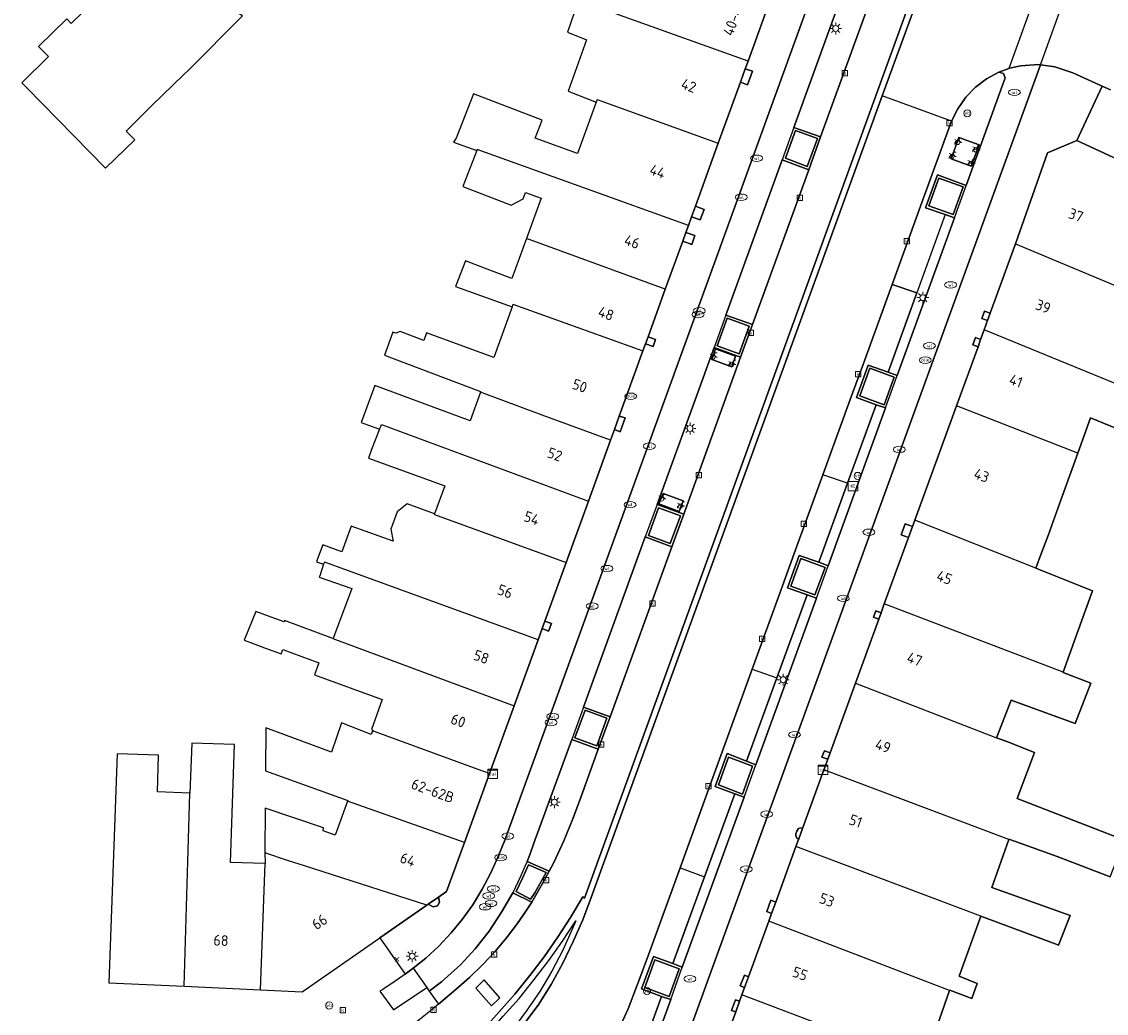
# Model space of a CAD drawing. Header units: metres. Extents: x 197147 to 199131, y 355511 to 356703.
# Tile 3 of 225: x 197154 to 197245, y 355732 to 355816. Entities that reach past the tile are written whole.
import ezdxf
from ezdxf.enums import TextEntityAlignment as Align
from ezdxf.lldxf.tags import DXFTag

# ---------------------------------------------------------------- set-up
doc = ezdxf.new("R2010")
doc.units = ezdxf.units.M
for name, color, linetype in [('B-WE-IE-MEUBILAIR_WEGMEUBILAIR-GV', 252, 'Continuous'), ('B-WE-IE-MEUBILAIR_WEGMEUBILAIR-S', 252, 'Continuous'), ('B-WE-KL-DATA_CAI-S', 252, 'Continuous'), ('B-WE-KL-VRI_KABEL-G', 252, 'KL-VRI'), ('B-WE-OG-BEBOUWING-GV', 252, 'Continuous'), ('B-WE-OG-BEBOUWING_HUISNUMMER-T18', 252, 'Continuous'), ('B-WE-OG-TERREIN_ERF-GV', 252, 'Continuous'), ('B-WE-RI-HWA_KOLK-S', 253, 'Continuous'), ('B-WE-RI-VWA_AFSCHEIDER-S', 253, 'Continuous'), ('B-WE-VH-ONVERHARD-GV', 253, 'Continuous'), ('B-WE-VH-VERHARDING_ASFALT-GV', 253, 'Continuous'), ('B-WE-VH-VERHARDING_BETON-GV', 253, 'Continuous'), ('B-WE-VH-VERHARDING_BETONSTRAATSTEEN-GV', 253, 'Continuous'), ('B-WE-VH-VERHARDING_OPEN-GV', 253, 'Continuous'), ('B-WE-VH-VERHARDING_SIERBESTRATING-GV', 253, 'Continuous'), ('B-WE-VH-VERHARDING_STRAATBAKSTEEN-GV', 253, 'Continuous'), ('B-WE-VH-VERHARDING_TEGEL-GV', 253, 'Continuous')]:
    doc.layers.add(name, color=color, linetype=linetype)
doc.styles.add('NLCS-ISO-M-T18', font='NLCS-ISO.ttf', dxfattribs={"height": 1.8})
doc.styles.add('NLCS-ISO-M200-T25', font='NLCS-ISO.ttf')
doc.styles.get("Standard").update_dxf_attribs({"font": 'isocp.shx'})
tags = doc.linetypes.add('KL-VRI', pattern='A,14,-1,["VRI",Standard,S=1.8,R=0,X=-0.5,Y=-0.9],-5,30', length=50).pattern_tags.tags
tags[6] = DXFTag(74, 10)

# ---------------------------------------------------------------- blocks, each defined once
blk = doc.blocks.new('BGT-CAIKAST-SO')
at = {"color": 0, "linetype": 'ByBlock', "lineweight": 18}
for points in [[(-2, 2), (2, 2), (2, 1.68), (-2, 1.68)], [(-2, 1.52), (2, 1.52), (2, -2), (-2, -2)]]:
    blk.add_lwpolyline(points, close=True, dxfattribs=at)
at = {"color": 0, "linetype": 'ByBlock', "lineweight": 18, "style": 'NLCS-ISO-M-T18'}
blk.add_text('cai', height=1.5, dxfattribs=at).set_placement((0, 0), align=Align.MIDDLE_CENTER)
blk = doc.blocks.new('BGT-LICHTMAST-SO')
at = {"color": 0, "linetype": 'ByBlock', "lineweight": 18}
for points in [[(-1.25, 0), (-2, 0)], [(-1.41, 1.41), (-0.88, 0.88)], [(0, 2), (0, 1.25)], [(0.88, 0.88), (1.41, 1.41)], [(2, 0), (1.25, 0)], [(-1.41, -1.41), (-0.88, -0.88)], [(0, -1.25), (0, -2)], [(0.88, -0.88), (1.41, -1.41)]]:
    blk.add_lwpolyline(points, dxfattribs=at)
blk.add_circle((0, 0), 1, dxfattribs=at)
blk = doc.blocks.new('BGT-VERKEERSBORDPAAL-SO')
at = {"color": 0, "linetype": 'ByBlock', "lineweight": 18}
blk.add_circle((0, 0), 1.5, dxfattribs=at)
at = {"color": 0, "linetype": 'ByBlock', "lineweight": 18, "style": 'NLCS-ISO-M-T18'}
blk.add_text('vb', height=1.5, dxfattribs=at).set_placement((0, 0.13), align=Align.MIDDLE_CENTER)
blk = doc.blocks.new('BGT-WATERLEIDINGPUT-SO')
at = {"color": 0, "linetype": 'ByBlock', "lineweight": 18}
blk.add_ellipse((0, 0), major_axis=(2.5, 0), ratio=0.54, dxfattribs=at)
at = {"color": 0, "linetype": 'ByBlock', "lineweight": 18, "style": 'NLCS-ISO-M-T18'}
blk.add_text('wl', height=1.5, dxfattribs=at).set_placement((0, 0), align=Align.MIDDLE_CENTER)
blk = doc.blocks.new('BGT-KOLK-SO')
at = {"color": 0, "linetype": 'ByBlock', "lineweight": 18}
blk.add_lwpolyline([(-0.045, -0.045), (0.045, -0.045), (0.045, 0.045), (-0.045, 0.045)], close=True, dxfattribs=at)
at = {"color": 0, "linetype": 'ByBlock', "lineweight": 18, "style": 'NLCS-ISO-M-T18'}
blk.add_text('k', height=0.06, dxfattribs=at).set_placement((0, 0), align=Align.MIDDLE_CENTER)
blk = doc.blocks.new('BGT-BENZINEPUT_OLIEPUT-SO')
at = {"color": 0, "linetype": 'ByBlock', "lineweight": 18}
blk.add_ellipse((0, 0), major_axis=(2.5, 0), ratio=0.54, dxfattribs=at)
at = {"color": 0, "linetype": 'ByBlock', "lineweight": 18, "style": 'NLCS-ISO-M-T18'}
blk.add_text('olie', height=1.5, dxfattribs=at).set_placement((0, 0.16), align=Align.MIDDLE_CENTER)
blk = doc.blocks.new('SAL-ONBEKEND_SYMBOOL-SO')
at = {"color": 0, "linetype": 'ByBlock', "lineweight": -2, "const_width": 0.275, "flags": 128}
for points in [[(-0.875, 0.875), (0, 0)], [(-0.875, -0.875), (0, 0)], [(0, 0), (0.875, 0.875)], [(0, 0), (0.875, -0.875)]]:
    blk.add_lwpolyline(points, dxfattribs=at)
at = {"layer": 'Defpoints', "color": 0, "linetype": 'ByBlock', "lineweight": -2}
blk.add_point((0, 0), dxfattribs=at)
blk = doc.blocks.new('BGT-FIETSENREK-SO')
at = {"color": 0, "linetype": 'ByBlock', "lineweight": 18}
for points in [[(-1.5, -1.35), (-1.5, -0.54), (-0.73, -0.28), (-0.73, 0.53), (-1.5, 0.79)], [(-0.3, -0.45), (0.6, 1.35), (1.5, 1.35)], [(1.05, -0.45), (0.21, 0.58)], [(1.05, -0.45), (1.5, -0.45)]]:
    blk.add_lwpolyline(points, dxfattribs=at)
blk.add_circle((-0.3, -0.45), 0.9, dxfattribs=at)
blk = doc.blocks.new('BGT-BETAALAUTOMAAT-SO')
at = {"color": 0, "linetype": 'ByBlock', "lineweight": 18}
blk.add_lwpolyline([(-2, -2), (2, -2), (2, 2), (-2, 2)], close=True, dxfattribs=at)
at = {"color": 0, "linetype": 'ByBlock', "lineweight": 18, "style": 'NLCS-ISO-M-T18'}
blk.add_text('€', height=1.5, dxfattribs=at).set_placement((0, 0), align=Align.MIDDLE_CENTER)

msp = doc.modelspace()

# ---------------------------------------------------------------- linework, layer by layer
at = {"layer": 'B-WE-IE-MEUBILAIR_WEGMEUBILAIR-GV', "flags": 128}
for points in [[(197220.756, 355805.912), (197218.914, 355806.582), (197218.059, 355804.252), (197219.907, 355803.569), (197220.756, 355805.912)], [(197233.057, 355801.834), (197231.006, 355802.573), (197230.162, 355800.247), (197232.208, 355799.503), (197233.057, 355801.834)], [(197215.018, 355790.1), (197213.16, 355790.77), (197212.32, 355788.44), (197214.162, 355787.754), (197215.018, 355790.1)], [(197226.386, 355783.48), (197227.227, 355785.802), (197225.179, 355786.549), (197224.335, 355784.213), (197226.386, 355783.48)], [(197209.207, 355774.119), (197207.356, 355774.795), (197206.502, 355772.462), (197208.345, 355771.777), (197209.207, 355774.119)], [(197221.406, 355769.763), (197219.353, 355770.512), (197218.513, 355768.17), (197220.55, 355767.444), (197221.406, 355769.763)], [(197203.004, 355757.042), (197201.163, 355757.717), (197200.308, 355755.384), (197202.156, 355754.711), (197203.004, 355757.042)], [(197215.296, 355752.995), (197213.269, 355753.771), (197212.423, 355751.421), (197214.453, 355750.657), (197215.296, 355752.995)], [(197197.875, 355744.038), (197196.383, 355744.692), (197195.896, 355743.563), (197195.355, 355742.435), (197196.569, 355741.803), (197196.916, 355742.336), (197197.875, 355744.038)], [(197208.251, 355733.584), (197209.097, 355735.92), (197207.056, 355736.684), (197206.209, 355734.346), (197208.251, 355733.584)]]:
    msp.add_lwpolyline(points, dxfattribs=at)
at = {"layer": 'B-WE-KL-VRI_KABEL-G', "flags": 128}
msp.add_lwpolyline([(197193.26, 355732.799), (197193.986, 355733.476), (197192.664, 355734.983), (197191.938, 355734.3), (197193.26, 355732.799)], dxfattribs=at)
at = {"layer": 'B-WE-OG-BEBOUWING-GV', "flags": 128}
for points in [[(197163.263, 355821.725), (197161.489, 355819.975), (197161.883, 355819.607), (197159.968, 355817.726), (197159.817, 355817.873), (197159.706, 355817.756), (197159.589, 355817.634), (197159.732, 355817.476), (197157.824, 355815.621), (197157.45, 355815.997), (197155.074, 355813.677), (197155.904, 355812.835), (197153.646, 355810.623), (197154.039, 355810.222), (197160.714, 355803.408), (197163.194, 355805.812), (197162.445, 355806.525), (197164.611, 355808.699), (197167.302, 355811.287), (197167.715, 355811.684), (197172.266, 355816.261), (197168.886, 355818.312)], [(197214.911, 355812.427), (197217.044, 355818.299)], [(197202.195, 355809.221), (197212.404, 355805.524), (197214.273, 355810.671), (197214.681, 355811.794), (197214.911, 355812.427), (197200.614, 355817.56), (197200.56, 355817.407), (197199.669, 355814.882), (197201.293, 355814.242), (197199.749, 355809.903), (197202.11, 355808.987)], [(197202.195, 355809.221), (197202.11, 355808.987), (197200.529, 355804.649), (197196.968, 355805.954), (197197.545, 355807.467), (197191.761, 355809.676), (197190.306, 355805.951), (197190.081, 355805.601), (197192.029, 355804.898)], [(197207.933, 355793.213), (197209.407, 355797.27), (197209.675, 355798.008), (197209.887, 355798.593), (197192.068, 355804.999), (197192.029, 355804.898), (197190.863, 355801.885), (197194.935, 355800.291), (197195.936, 355800.84), (197196.149, 355801.365), (197197.461, 355800.888), (197196.214, 355797.493)], [(197209.887, 355798.593), (197210.154, 355799.328), (197210.475, 355800.211), (197212.404, 355805.524)], [(197237.467, 355797.037), (197248.091, 355792.594), (197251.512, 355801.658), (197242.637, 355805.75), (197240.181, 355804.711), (197237.467, 355797.037)], [(197195.085, 355791.944), (197206.047, 355788.02), (197206.256, 355788.596), (197206.475, 355789.199), (197207.933, 355793.213), (197196.214, 355797.493), (197194.976, 355794.125), (197192.691, 355794.99), (197191.066, 355795.606), (197190.225, 355793.443), (197195.01, 355791.736)], [(197237.467, 355797.037), (197237.275, 355796.506), (197235.339, 355791.194), (197235.113, 355790.573), (197234.828, 355789.792)], [(197195.085, 355791.944), (197195.01, 355791.736), (197193.466, 355787.447), (197187.782, 355789.544), (197187.556, 355788.881), (197185.567, 355789.644), (197185.214, 355789.521), (197185.195, 355789.51), (197184.942, 355789.601), (197184.236, 355787.648), (197192.354, 355784.59), (197192.333, 355784.531)], [(197242.728, 355779.396), (197243.804, 355782.357), (197248.331, 355780.516), (197249.508, 355783.663), (197252.827, 355782.278), (197252.883, 355782.407), (197234.828, 355789.792), (197234.529, 355788.973), (197234.309, 355788.369), (197232.494, 355783.389)], [(197203.307, 355780.477), (197203.637, 355781.387), (197204.049, 355782.52), (197206.047, 355788.02)], [(197183.838, 355781.413), (197183.925, 355781.633), (197183.998, 355781.818), (197201.441, 355775.341), (197203.307, 355780.477), (197197.552, 355782.603), (197192.333, 355784.531), (197191.481, 355782.113), (197183.444, 355785.082), (197182.283, 355781.972), (197183.838, 355781.413)], [(197239.186, 355769.684), (197239.668, 355771.002), (197240.218, 355772.448), (197241.058, 355774.803), (197242.728, 355779.396), (197232.494, 355783.389), (197228.979, 355773.744)], [(197183.838, 355781.413), (197183.163, 355779.701), (197182.904, 355778.983), (197189.334, 355776.648), (197188.478, 355774.289)], [(197188.456, 355774.228), (197188.478, 355774.289), (197186.157, 355775.132), (197185.302, 355774.436), (197184.777, 355772.991), (197184.987, 355771.961), (197181.442, 355773.25), (197180.651, 355771.074), (197179.039, 355771.659), (197178.609, 355770.475), (197178.516, 355770.242), (197179.113, 355770.022)], [(197188.456, 355774.228), (197198.186, 355770.679), (197199.566, 355770.176), (197201.441, 355775.341)], [(197241.501, 355760.937), (197242.573, 355763.92), (197243.969, 355767.782), (197239.186, 355769.684), (197228.979, 355773.744), (197228.784, 355773.21), (197228.448, 355772.287), (197226.404, 355766.68)], [(197179.35, 355770.147), (197179.175, 355770.21), (197179.113, 355770.022), (197178.793, 355769.054), (197178.75, 355768.926), (197181.489, 355767.976), (197179.936, 355763.861), (197179.899, 355763.762), (197195.175, 355758.088), (197197.2, 355763.664), (197196.273, 355764), (197180.281, 355769.808), (197179.35, 355770.147)], [(197197.2, 355763.664), (197197.539, 355764.596), (197197.772, 355765.239), (197199.566, 355770.176)], [(197223.975, 355760.014), (197235.879, 355755.406), (197237.1, 355758.556), (197242.516, 355756.587), (197243.822, 355759.995), (197241.488, 355760.902), (197241.501, 355760.937), (197226.404, 355766.68), (197226.133, 355765.936), (197225.932, 355765.384), (197223.975, 355760.014)], [(197179.899, 355763.762), (197175.82, 355765.277), (197175.778, 355765.161), (197175.005, 355765.443), (197173.386, 355766.052), (197172.411, 355763.623), (197173.164, 355763.345), (197174.115, 355762.994), (197175.544, 355762.475), (197175.675, 355762.836), (197178.719, 355761.729), (197178.344, 355760.7), (197184.058, 355758.622), (197183.138, 355756.098), (197183.271, 355756.05), (197183.248, 355755.988)], [(197223.975, 355760.014), (197221.834, 355754.138), (197221.632, 355753.584), (197221.309, 355752.698)], [(197193.1, 355752.373), (197195.175, 355758.088)], [(197190.992, 355746.571), (197193.1, 355752.373), (197192.144, 355752.724), (197183.248, 355755.988), (197183.133, 355755.674), (197180.624, 355756.662), (197179.787, 355754.196), (197174.228, 355756.223), (197174.204, 355752.612), (197181.154, 355750.104), (197181.131, 355750.042)], [(197167.341, 355734.453), (197173.802, 355734.15), (197174.169, 355744.798), (197171.256, 355744.896), (197171.588, 355754.832), (197167.993, 355754.954), (197167.84, 355750.732)], [(197236.898, 355746.817), (197236.908, 355746.847), (197237.374, 355746.694), (197238.185, 355746.402), (197240.987, 355745.391), (197245.457, 355743.662), (197246.674, 355746.757), (197237.624, 355750.264), (197239.082, 355754.154), (197236.726, 355755.076), (197235.879, 355755.406)], [(197160.984, 355734.751), (197167.341, 355734.453), (197167.769, 355748.79), (197167.84, 355750.732), (197165.09, 355750.837), (197165.193, 355753.935), (197161.712, 355754.053), (197160.984, 355734.751)], [(197234.538, 355740.353), (197240.822, 355738.02), (197241.104, 355737.92), (197242.085, 355740.419), (197235.467, 355742.775), (197236.898, 355746.817), (197221.309, 355752.698), (197219.502, 355747.741), (197219.186, 355746.873), (197218.956, 355746.243)], [(197187.826, 355741.282), (197187.943, 355741.363), (197188.809, 355741.963), (197189.49, 355742.435), (197190.992, 355746.571), (197181.131, 355750.042), (197180.093, 355747.189), (197179.075, 355747.547), (197179.109, 355747.813), (197174.184, 355749.464), (197174.159, 355745.691)], [(197173.802, 355734.15), (197177.296, 355733.986), (197183.846, 355738.524), (197187.826, 355741.282), (197179.072, 355744.085), (197177.504, 355744.595), (197176.161, 355745.035), (197174.159, 355745.691), (197174.192, 355744.797), (197174.169, 355744.798)], [(197231.911, 355734.084), (197231.925, 355734.123), (197233.777, 355733.429), (197234.236, 355734.677), (197232.712, 355735.295), (197234.538, 355740.353), (197218.956, 355746.243), (197217.244, 355741.546), (197216.893, 355740.584), (197216.66, 355739.944)], [(197229.071, 355728.154), (197229.113, 355728.265), (197229.781, 355728.036), (197231.911, 355734.084), (197216.66, 355739.944), (197214.95, 355735.251), (197214.616, 355734.335), (197214.398, 355733.738)], [(197226.43, 355725.592), (197227.902, 355725.052), (197229.071, 355728.154), (197214.398, 355733.738), (197214.202, 355733.201), (197213.868, 355732.285), (197212.106, 355727.449), (197225.842, 355722.281), (197226.055, 355722.831), (197222.91, 355723.951), (197223.843, 355726.518), (197226.43, 355725.592)]]:
    msp.add_lwpolyline(points, dxfattribs=at)
at = {"layer": 'B-WE-OG-TERREIN_ERF-GV', "flags": 128}
for points in [[(197248.331, 355780.516), (197243.804, 355782.357), (197242.728, 355779.396), (197241.058, 355774.803), (197240.218, 355772.448), (197239.668, 355771.002), (197239.186, 355769.684), (197243.969, 355767.782), (197242.573, 355763.92), (197241.501, 355760.937), (197241.488, 355760.902), (197243.822, 355759.995), (197242.516, 355756.587), (197237.1, 355758.556), (197235.879, 355755.406), (197236.726, 355755.076), (197239.082, 355754.154), (197237.624, 355750.264), (197246.674, 355746.757)], [(197245.457, 355743.662), (197240.987, 355745.391), (197238.185, 355746.402), (197237.374, 355746.694), (197236.908, 355746.847), (197236.898, 355746.817), (197235.467, 355742.775), (197242.085, 355740.419), (197241.104, 355737.92), (197240.822, 355738.02), (197234.538, 355740.353), (197232.712, 355735.295), (197234.236, 355734.677), (197233.777, 355733.429), (197231.925, 355734.123), (197231.911, 355734.084), (197229.781, 355728.036)]]:
    msp.add_lwpolyline(points, dxfattribs=at)
at = {"layer": 'B-WE-VH-ONVERHARD-GV', "flags": 128}
for points in [[(197220.756, 355805.912), (197218.914, 355806.582), (197218.059, 355804.252), (197219.907, 355803.569), (197220.756, 355805.912)], [(197233.057, 355801.834), (197231.006, 355802.573), (197230.162, 355800.247), (197232.208, 355799.503), (197233.057, 355801.834)], [(197215.018, 355790.1), (197213.16, 355790.77), (197212.32, 355788.44), (197214.162, 355787.754), (197215.018, 355790.1)], [(197226.386, 355783.48), (197227.227, 355785.802), (197225.179, 355786.549), (197224.335, 355784.213), (197226.386, 355783.48)], [(197209.207, 355774.119), (197207.356, 355774.795), (197206.502, 355772.462), (197208.345, 355771.777), (197209.207, 355774.119)], [(197221.406, 355769.763), (197219.353, 355770.512), (197218.513, 355768.17), (197220.55, 355767.444), (197221.406, 355769.763)], [(197203.004, 355757.042), (197201.163, 355757.717), (197200.308, 355755.384), (197202.156, 355754.711), (197203.004, 355757.042)], [(197215.296, 355752.995), (197213.269, 355753.771), (197212.423, 355751.421), (197214.453, 355750.657), (197215.296, 355752.995)], [(197197.875, 355744.038), (197196.383, 355744.692), (197195.896, 355743.563), (197195.355, 355742.435), (197196.569, 355741.803), (197196.916, 355742.336), (197197.875, 355744.038)], [(197208.251, 355733.584), (197209.097, 355735.92), (197207.056, 355736.684), (197206.209, 355734.346), (197208.251, 355733.584)]]:
    msp.add_lwpolyline(points, dxfattribs=at)
at = {"layer": 'B-WE-VH-VERHARDING_ASFALT-GV', "flags": 128}
for points in [[(197274.96, 355944.848), (197266.998, 355922.067), (197266.517, 355922.203), (197265.775, 355920.061), (197264.192, 355915.553), (197262.533, 355910.997), (197261.601, 355908.393), (197259.365, 355902.2), (197259.847, 355902.024), (197234.827, 355833.229), (197230.076, 355820.102), (197229.599, 355820.275), (197228.591, 355817.507), (197229.078, 355817.342), (197226.231, 355809.506)], [(197236.921, 355811.826), (197236.965, 355811.842), (197237.918, 355812.056), (197239.416, 355812.158), (197239.585, 355812.134), (197241.892, 355818.53), (197241.156, 355819.149), (197240.211, 355820.262), (197240.055, 355820.538), (197236.921, 355811.826)], [(197232.074, 355807.383), (197232.603, 355808.418), (197233.27, 355809.398), (197234.085, 355810.238), (197235.035, 355810.95), (197236.068, 355811.508), (197236.921, 355811.826)], [(197239.585, 355812.134), (197240.786, 355811.961), (197242.317, 355811.451), (197242.618, 355811.313), (197244.769, 355810.328), (197245.49, 355810.016)], [(197204.17, 355731.198), (197204.788, 355732.532), (197205.511, 355734.392), (197205.709, 355734.903), (197206.509, 355737.101), (197209.173, 355744.422), (197211.725, 355751.44), (197212.738, 355754.225), (197215.269, 355761.183), (197217.821, 355768.2), (197218.811, 355770.922), (197221.223, 355777.553), (197223.651, 355784.228), (197224.646, 355786.961), (197227.068, 355793.62), (197229.468, 355800.218), (197232.074, 355807.383), (197226.231, 355809.506), (197201.68, 355741.945), (197200.963, 355740.047), (197200.172, 355738.209), (197199.297, 355736.388), (197198.311, 355734.61), (197197.213, 355732.864), (197196.011, 355731.243)]]:
    msp.add_lwpolyline(points, dxfattribs=at)
at = {"layer": 'B-WE-VH-VERHARDING_BETON-GV', "flags": 128}
for points in [[(197225.602, 355818.644), (197221.028, 355806.046), (197220.027, 355803.289), (197215.287, 355790.233), (197214.287, 355787.477), (197209.485, 355774.251), (197208.488, 355771.504), (197203.274, 355757.161), (197202.283, 355754.434), (197200.835, 355750.452), (197200.13, 355748.569), (197199.376, 355746.696), (197198.533, 355744.87), (197198.135, 355744.145), (197197.561, 355743.1), (197196.67, 355741.552), (197196.565, 355741.37), (197196.007, 355740.532), (197195.441, 355739.704), (197194.534, 355738.524), (197193.54, 355737.348), (197192.512, 355736.258), (197191.413, 355735.195), (197190.289, 355734.209), (197188.803, 355732.946), (197188.134, 355732.378), (197186.568, 355731.131)], [(197192.58, 355730.765), (197193.917, 355732.283), (197195.244, 355733.773), (197196.504, 355735.348), (197197.718, 355736.92), (197198.847, 355738.548), (197199.93, 355740.242), (197200.968, 355741.974), (197201.123, 355741.878), (197228.591, 355817.507)], [(197232.702, 355806.009), (197232.048, 355804.206), (197233.744, 355803.593), (197234.402, 355805.383), (197232.702, 355806.009)]]:
    msp.add_lwpolyline(points, dxfattribs=at)
at = {"layer": 'B-WE-VH-VERHARDING_BETONSTRAATSTEEN-GV', "flags": 128}
for points in [[(197218.781, 355806.855), (197223.358, 355819.48), (197221.113, 355820.317), (197194.386, 355746.77), (197193.831, 355745.385), (197193.197, 355743.965), (197192.494, 355742.639), (197191.687, 355741.305), (197190.806, 355740.087), (197189.879, 355738.943), (197188.826, 355737.831), (197187.726, 355736.827), (197186.669, 355735.986), (197187.812, 355734.34), (197188.025, 355734.032), (197189.069, 355734.817), (197190.646, 355736.244), (197191.894, 355737.611), (197193.073, 355739.087), (197194.128, 355740.693), (197195.075, 355742.336)], [(197208.385, 355733.32), (197203.819, 355720.782), (197203.298, 355719.235), (197202.915, 355717.871), (197202.523, 355716.207), (197204.747, 355714.909), (197205.035, 355716.383), (197205.417, 355717.861), (197205.856, 355719.32), (197206.348, 355720.707), (197239.585, 355812.134), (197239.416, 355812.158), (197237.918, 355812.056), (197236.965, 355811.842), (197236.921, 355811.826), (197236.068, 355811.508), (197236.455, 355811.389), (197236.588, 355811.031), (197233.317, 355801.947)], [(197217.784, 355804.131), (197220.027, 355803.289), (197221.028, 355806.046), (197218.781, 355806.855), (197217.784, 355804.131)], [(197220.756, 355805.912), (197219.907, 355803.569), (197218.059, 355804.252), (197218.914, 355806.582), (197220.756, 355805.912)], [(197213.037, 355791.039), (197217.784, 355804.131)], [(197232.333, 355799.236), (197233.317, 355801.947), (197230.882, 355802.851), (197229.878, 355800.069), (197231.541, 355799.506), (197232.333, 355799.236)], [(197233.057, 355801.834), (197232.208, 355799.503), (197230.162, 355800.247), (197231.006, 355802.573), (197233.057, 355801.834)], [(197232.333, 355799.236), (197227.5, 355785.939)], [(197215.287, 355790.233), (197213.037, 355791.039), (197212.061, 355788.313), (197214.287, 355787.477), (197215.287, 355790.233)], [(197215.018, 355790.1), (197214.162, 355787.754), (197212.32, 355788.44), (197213.16, 355790.77), (197215.018, 355790.1)], [(197207.239, 355775.067), (197212.061, 355788.313)], [(197212.169, 355788.183), (197211.847, 355787.276), (197213.534, 355786.657), (197213.863, 355787.557), (197212.169, 355788.183)], [(197226.717, 355786.219), (197225.048, 355786.815), (197224.058, 355784.08), (197225.718, 355783.475), (197226.499, 355783.208), (197227.497, 355785.932), (197227.5, 355785.939), (197226.717, 355786.219)], [(197226.386, 355783.48), (197224.335, 355784.213), (197225.179, 355786.549), (197227.227, 355785.802), (197226.386, 355783.48)], [(197226.499, 355783.208), (197221.666, 355769.898)], [(197209.11, 355774.476), (197209.435, 355775.375), (197207.744, 355775.994), (197207.4, 355775.121), (197209.11, 355774.476)], [(197209.485, 355774.251), (197207.239, 355775.067), (197206.245, 355772.336), (197208.488, 355771.504), (197209.485, 355774.251)], [(197209.207, 355774.119), (197208.345, 355771.777), (197206.502, 355772.462), (197207.356, 355774.795), (197209.207, 355774.119)], [(197201.035, 355757.984), (197206.245, 355772.336)], [(197219.221, 355770.773), (197218.228, 355768.052), (197219.895, 355767.448), (197220.679, 355767.173), (197221.666, 355769.898), (197220.891, 355770.189), (197219.221, 355770.773)], [(197221.406, 355769.763), (197220.55, 355767.444), (197218.513, 355768.17), (197219.353, 355770.512), (197221.406, 355769.763)], [(197220.679, 355767.173), (197215.561, 355753.11)], [(197201.035, 355757.984), (197200.045, 355755.261), (197202.283, 355754.434), (197203.274, 355757.161), (197201.035, 355757.984)], [(197203.004, 355757.042), (197202.156, 355754.711), (197200.308, 355755.384), (197201.163, 355757.717), (197203.004, 355757.042)], [(197196.283, 355744.972), (197196.545, 355745.616), (197196.845, 355746.515), (197200.045, 355755.261)], [(197213.151, 355754.075), (197212.143, 355751.288), (197213.806, 355750.669), (197214.573, 355750.39), (197215.561, 355753.11), (197214.792, 355753.418), (197213.151, 355754.075)], [(197215.296, 355752.995), (197214.453, 355750.657), (197212.423, 355751.421), (197213.269, 355753.771), (197215.296, 355752.995)], [(197214.573, 355750.39), (197209.362, 355736.046)], [(197196.283, 355744.972), (197196.091, 355744.559), (197195.691, 355743.637), (197195.075, 355742.336), (197196.67, 355741.552), (197197.561, 355743.1), (197198.135, 355744.145), (197196.283, 355744.972)], [(197197.875, 355744.038), (197196.916, 355742.336), (197196.569, 355741.803), (197195.355, 355742.435), (197195.896, 355743.563), (197196.383, 355744.692), (197197.875, 355744.038)], [(197208.385, 355733.32), (197209.362, 355736.046), (197208.569, 355736.357), (197206.929, 355736.948), (197205.938, 355734.226), (197207.625, 355733.587), (197208.385, 355733.32)], [(197208.251, 355733.584), (197206.209, 355734.346), (197207.056, 355736.684), (197209.097, 355735.92), (197208.251, 355733.584)], [(197186.669, 355735.986), (197186.543, 355735.886), (197185.987, 355735.481), (197185.312, 355734.989), (197184.108, 355734.186), (197183.858, 355734.036), (197184.997, 355732.475), (197187.812, 355734.34)]]:
    msp.add_lwpolyline(points, dxfattribs=at)
at = {"layer": 'B-WE-VH-VERHARDING_OPEN-GV', "flags": 128}
for points in [[(197214.681, 355811.794), (197214.273, 355810.671), (197214.866, 355810.443), (197215.3, 355811.585), (197214.681, 355811.794)], [(197210.475, 355800.211), (197210.154, 355799.328), (197210.881, 355799.059), (197211.216, 355799.938), (197210.475, 355800.211)], [(197209.675, 355798.008), (197209.407, 355797.27), (197210.173, 355796.976), (197210.426, 355797.742), (197209.675, 355798.008)], [(197235.113, 355790.573), (197235.339, 355791.194), (197234.849, 355791.363), (197234.617, 355790.749), (197235.113, 355790.573)], [(197206.475, 355789.199), (197206.256, 355788.596), (197206.895, 355788.372), (197207.11, 355788.977), (197206.475, 355789.199)], [(197234.309, 355788.369), (197234.529, 355788.973), (197234.096, 355789.145), (197233.874, 355788.533), (197234.309, 355788.369)], [(197203.637, 355781.387), (197204.136, 355781.199), (197204.558, 355782.364), (197204.049, 355782.52), (197203.637, 355781.387)], [(197228.448, 355772.287), (197228.784, 355773.21), (197228.171, 355773.437), (197227.84, 355772.5), (197228.448, 355772.287)], [(197225.932, 355765.384), (197226.133, 355765.936), (197225.682, 355766.093), (197225.495, 355765.554), (197225.932, 355765.384)], [(197197.772, 355765.239), (197197.539, 355764.596), (197198.076, 355764.392), (197198.32, 355765.042), (197197.772, 355765.239)], [(197221.632, 355753.584), (197221.834, 355754.138), (197221.35, 355754.306), (197221.145, 355753.759), (197221.632, 355753.584)], [(197219.186, 355746.873), (197219.502, 355747.741), (197219.356, 355747.794), (197219.176, 355747.748), (197219.022, 355747.533), (197218.937, 355747.299), (197218.931, 355747.099), (197219.056, 355746.917), (197219.186, 355746.873)], [(197188.809, 355741.963), (197187.943, 355741.363), (197188.36, 355741.142), (197188.707, 355741.24), (197188.896, 355741.547), (197188.809, 355741.963)], [(197217.244, 355741.546), (197216.847, 355741.705), (197216.494, 355740.743), (197216.893, 355740.584), (197217.244, 355741.546)], [(197214.616, 355734.335), (197214.95, 355735.251), (197214.599, 355735.374), (197214.251, 355734.481), (197214.616, 355734.335)], [(197214.202, 355733.201), (197213.852, 355733.313), (197213.52, 355732.403), (197213.868, 355732.285), (197214.202, 355733.201)]]:
    msp.add_lwpolyline(points, dxfattribs=at)
at = {"layer": 'B-WE-VH-VERHARDING_SIERBESTRATING-GV', "flags": 128}
for points in [[(197223.314, 355776.859), (197225.718, 355783.475), (197224.058, 355784.08), (197225.048, 355786.815), (197226.717, 355786.219), (197229.142, 355792.899), (197227.068, 355793.62), (197224.646, 355786.961), (197223.651, 355784.228), (197221.223, 355777.553)], [(197218.228, 355768.052), (197219.221, 355770.773), (197220.891, 355770.189), (197223.314, 355776.859), (197221.223, 355777.553), (197218.811, 355770.922), (197217.821, 355768.2), (197215.269, 355761.183), (197217.35, 355760.45), (197219.895, 355767.448), (197218.228, 355768.052)], [(197215.269, 355761.183), (197212.738, 355754.225), (197211.725, 355751.44), (197209.173, 355744.422), (197211.25, 355743.683), (197213.806, 355750.669), (197212.143, 355751.288), (197213.151, 355754.075), (197214.792, 355753.418), (197217.35, 355760.45)], [(197209.173, 355744.422), (197206.509, 355737.101), (197205.709, 355734.903), (197205.511, 355734.392), (197204.788, 355732.532), (197204.17, 355731.198), (197203.498, 355729.835), (197202.632, 355728.283), (197205.347, 355727.298), (197207.625, 355733.587), (197205.938, 355734.226), (197206.929, 355736.948), (197208.569, 355736.357), (197211.25, 355743.683)]]:
    msp.add_lwpolyline(points, dxfattribs=at)
at = {"layer": 'B-WE-VH-VERHARDING_STRAATBAKSTEEN-GV', "flags": 128}
for points in [[(197217.044, 355818.299), (197214.911, 355812.427), (197214.681, 355811.794), (197215.3, 355811.585), (197214.866, 355810.443), (197214.273, 355810.671), (197212.404, 355805.524), (197210.475, 355800.211), (197211.216, 355799.938), (197210.881, 355799.059), (197210.154, 355799.328), (197209.887, 355798.593), (197209.675, 355798.008), (197210.426, 355797.742), (197210.173, 355796.976), (197209.407, 355797.27), (197207.933, 355793.213), (197206.475, 355789.199), (197207.11, 355788.977), (197206.895, 355788.372), (197206.256, 355788.596), (197206.047, 355788.02), (197204.049, 355782.52), (197204.558, 355782.364), (197204.136, 355781.199), (197203.637, 355781.387), (197203.307, 355780.477), (197201.441, 355775.341), (197199.566, 355770.176), (197197.772, 355765.239), (197198.32, 355765.042), (197198.076, 355764.392), (197197.539, 355764.596), (197197.2, 355763.664), (197195.175, 355758.088), (197193.1, 355752.373), (197190.992, 355746.571), (197189.49, 355742.435), (197188.809, 355741.963), (197188.896, 355741.547), (197188.707, 355741.24), (197188.36, 355741.142), (197187.943, 355741.363), (197187.826, 355741.282), (197183.846, 355738.524), (197185.987, 355735.481), (197186.543, 355735.886), (197186.669, 355735.986), (197187.726, 355736.827), (197188.826, 355737.831), (197189.879, 355738.943), (197190.806, 355740.087), (197191.687, 355741.305), (197192.494, 355742.639), (197193.197, 355743.965), (197193.831, 355745.385), (197194.386, 355746.77), (197221.113, 355820.317)], [(197223.358, 355819.48), (197218.781, 355806.855), (197221.028, 355806.046), (197225.602, 355818.644), (197223.358, 355819.48)], [(197193.893, 355728.447), (197195.089, 355730.015), (197196.011, 355731.243), (197197.213, 355732.864), (197198.311, 355734.61), (197199.297, 355736.388), (197200.172, 355738.209), (197200.963, 355740.047), (197201.68, 355741.945), (197226.231, 355809.506), (197229.078, 355817.342), (197228.591, 355817.507), (197201.123, 355741.878), (197200.968, 355741.974), (197199.93, 355740.242), (197198.847, 355738.548), (197197.718, 355736.92), (197196.504, 355735.348), (197195.244, 355733.773), (197193.917, 355732.283), (197192.58, 355730.765), (197191.896, 355730.015), (197192.273, 355729.687), (197193.893, 355728.447)], [(197234.828, 355789.792), (197235.113, 355790.573), (197234.617, 355790.749), (197234.849, 355791.363), (197235.339, 355791.194), (197237.275, 355796.506), (197237.467, 355797.037), (197240.181, 355804.711), (197242.637, 355805.75), (197244.769, 355810.328), (197242.618, 355811.313), (197242.317, 355811.451), (197240.786, 355811.961), (197239.585, 355812.134), (197206.348, 355720.707)], [(197231.541, 355799.506), (197229.878, 355800.069), (197230.882, 355802.851), (197233.317, 355801.947), (197236.588, 355811.031), (197236.455, 355811.389), (197236.068, 355811.508), (197235.035, 355810.95), (197234.085, 355810.238), (197233.27, 355809.398), (197232.603, 355808.418), (197232.074, 355807.383), (197229.468, 355800.218), (197227.068, 355793.62), (197229.142, 355792.899)], [(197232.702, 355806.009), (197234.402, 355805.383), (197233.744, 355803.593), (197232.048, 355804.206), (197232.702, 355806.009)], [(197213.037, 355791.039), (197215.287, 355790.233), (197220.027, 355803.289), (197217.784, 355804.131), (197213.037, 355791.039)], [(197232.333, 355799.236), (197231.541, 355799.506), (197229.142, 355792.899), (197226.717, 355786.219), (197227.5, 355785.939), (197232.333, 355799.236)], [(197212.106, 355727.449), (197213.868, 355732.285), (197213.52, 355732.403), (197213.852, 355733.313), (197214.202, 355733.201), (197214.398, 355733.738), (197214.616, 355734.335), (197214.251, 355734.481), (197214.599, 355735.374), (197214.95, 355735.251), (197216.66, 355739.944), (197216.893, 355740.584), (197216.494, 355740.743), (197216.847, 355741.705), (197217.244, 355741.546), (197218.956, 355746.243), (197219.186, 355746.873), (197219.056, 355746.917), (197218.931, 355747.099), (197218.937, 355747.299), (197219.022, 355747.533), (197219.176, 355747.748), (197219.356, 355747.794), (197219.502, 355747.741), (197221.309, 355752.698), (197221.632, 355753.584), (197221.145, 355753.759), (197221.35, 355754.306), (197221.834, 355754.138), (197223.975, 355760.014), (197225.932, 355765.384), (197225.495, 355765.554), (197225.682, 355766.093), (197226.133, 355765.936), (197226.404, 355766.68), (197228.448, 355772.287), (197227.84, 355772.5), (197228.171, 355773.437), (197228.784, 355773.21), (197228.979, 355773.744), (197232.494, 355783.389), (197234.309, 355788.369), (197233.874, 355788.533), (197234.096, 355789.145), (197234.529, 355788.973), (197234.828, 355789.792)], [(197212.061, 355788.313), (197207.239, 355775.067), (197209.485, 355774.251), (197214.287, 355787.477), (197212.061, 355788.313)], [(197212.169, 355788.183), (197213.863, 355787.557), (197213.534, 355786.657), (197211.847, 355787.276), (197212.169, 355788.183)], [(197221.666, 355769.898), (197226.499, 355783.208), (197225.718, 355783.475), (197223.314, 355776.859), (197220.891, 355770.189), (197221.666, 355769.898)], [(197209.11, 355774.476), (197207.4, 355775.121), (197207.744, 355775.994), (197209.435, 355775.375), (197209.11, 355774.476)], [(197206.245, 355772.336), (197201.035, 355757.984), (197203.274, 355757.161), (197208.488, 355771.504), (197206.245, 355772.336)], [(197214.792, 355753.418), (197215.561, 355753.11), (197220.679, 355767.173), (197219.895, 355767.448), (197217.35, 355760.45), (197214.792, 355753.418)], [(197200.045, 355755.261), (197196.845, 355746.515), (197196.545, 355745.616), (197196.283, 355744.972), (197198.135, 355744.145), (197198.533, 355744.87), (197199.376, 355746.696), (197200.13, 355748.569), (197200.835, 355750.452), (197202.283, 355754.434), (197200.045, 355755.261)], [(197211.25, 355743.683), (197208.569, 355736.357), (197209.362, 355736.046), (197214.573, 355750.39), (197213.806, 355750.669), (197211.25, 355743.683)], [(197188.803, 355732.946), (197190.289, 355734.209), (197191.413, 355735.195), (197192.512, 355736.258), (197193.54, 355737.348), (197194.534, 355738.524), (197195.441, 355739.704), (197196.007, 355740.532), (197196.565, 355741.37), (197196.67, 355741.552), (197195.075, 355742.336), (197194.128, 355740.693), (197193.073, 355739.087), (197191.894, 355737.611), (197190.646, 355736.244), (197189.069, 355734.817), (197188.025, 355734.032), (197188.803, 355732.946)], [(197200.376, 355739.97), (197200.113, 355739.332), (197199.297, 355737.497), (197198.37, 355735.723), (197197.345, 355733.997), (197196.205, 355732.336), (197195.012, 355730.744), (197193.79, 355729.165), (197192.617, 355730.056), (197194.253, 355731.929), (197195.597, 355733.428), (197196.879, 355735.01), (197198.111, 355736.616), (197199.272, 355738.258), (197200.376, 355739.97)], [(197202.523, 355716.207), (197202.915, 355717.871), (197203.298, 355719.235), (197203.819, 355720.782), (197208.385, 355733.32), (197207.625, 355733.587), (197205.347, 355727.298), (197202.632, 355728.283), (197201.284, 355725.915), (197200.582, 355724.596), (197199.909, 355723.234), (197199.306, 355721.853), (197198.74, 355720.461), (197198.461, 355719.705), (197202.523, 355716.207)]]:
    msp.add_lwpolyline(points, dxfattribs=at)
at = {"layer": 'B-WE-VH-VERHARDING_TEGEL-GV', "flags": 128}
msp.add_lwpolyline([(197245.49, 355810.016), (197244.769, 355810.328), (197242.637, 355805.75), (197251.512, 355801.658)], dxfattribs=at)

# ---------------------------------------------------------------- block references
at = {"layer": 'B-WE-IE-MEUBILAIR_WEGMEUBILAIR-S'}
for name, p, xscale, yscale, zscale in [('BGT-LICHTMAST-SO', (197222.306, 355815.198), 0.25, 0.25, 0.25), ('BGT-WATERLEIDINGPUT-SO', (197237.382, 355809.811), 0.2, 0.2, 0.2), ('BGT-VERKEERSBORDPAAL-SO', (197233.41, 355808.04), 0.2, 0.2, 0.2), ('BGT-FIETSENREK-SO', (197232.646, 355805.678), 0.2, 0.2, 0.2), ('BGT-FIETSENREK-SO', (197234.178, 355805.059), 0.2, 0.2, 0.2), ('BGT-WATERLEIDINGPUT-SO', (197215.629, 355804.257), 0.2, 0.2, 0.2), ('BGT-FIETSENREK-SO', (197232.176, 355804.493), 0.2, 0.2, 0.2), ('BGT-FIETSENREK-SO', (197233.762, 355803.902), 0.2, 0.2, 0.2), ('BGT-WATERLEIDINGPUT-SO', (197214.343, 355800.969), 0.2, 0.2, 0.2), ('BGT-WATERLEIDINGPUT-SO', (197231.995, 355793.577), 0.2, 0.2, 0.2), ('BGT-LICHTMAST-SO', (197229.65, 355792.501), 0.25, 0.25, 0.25), ('BGT-WATERLEIDINGPUT-SO', (197210.701, 355791.084), 0.2, 0.2, 0.2), ('BGT-WATERLEIDINGPUT-SO', (197210.792, 355791.388), 0.2, 0.2, 0.2), ('BGT-WATERLEIDINGPUT-SO', (197230.21, 355788.447), 0.2, 0.2, 0.2), ('BGT-FIETSENREK-SO', (197212.012, 355787.576), 0.2, 0.2, 0.2), ('BGT-FIETSENREK-SO', (197213.584, 355786.961), 0.2, 0.2, 0.2), ('BGT-LICHTMAST-SO', (197210.017, 355781.477), 0.25, 0.25, 0.25), ('BGT-WATERLEIDINGPUT-SO', (197206.593, 355779.981), 0.2, 0.2, 0.2), ('BGT-WATERLEIDINGPUT-SO', (197227.671, 355779.701), 0.2, 0.2, 0.2), ('BGT-VERKEERSBORDPAAL-SO', (197224.155, 355777.474), 0.2, 0.2, 0.2), ('BGT-BETAALAUTOMAAT-SO', (197223.758, 355776.605), 0.2, 0.2, 0.2), ('BGT-FIETSENREK-SO', (197207.681, 355775.623), 0.2, 0.2, 0.2), ('BGT-WATERLEIDINGPUT-SO', (197204.961, 355775.048), 0.2, 0.2, 0.2), ('BGT-FIETSENREK-SO', (197209.261, 355775.011), 0.2, 0.2, 0.2), ('BGT-WATERLEIDINGPUT-SO', (197225.105, 355772.724), 0.2, 0.2, 0.2), ('BGT-WATERLEIDINGPUT-SO', (197203.008, 355769.665), 0.2, 0.2, 0.2), ('BGT-WATERLEIDINGPUT-SO', (197201.769, 355766.496), 0.2, 0.2, 0.2), ('BGT-WATERLEIDINGPUT-SO', (197222.95, 355767.15), 0.2, 0.2, 0.2), ('BGT-LICHTMAST-SO', (197217.873, 355760.291), 0.25, 0.25, 0.25), ('BGT-WATERLEIDINGPUT-SO', (197198.428, 355757.195), 0.2, 0.2, 0.2), ('BGT-WATERLEIDINGPUT-SO', (197198.298, 355756.685), 0.2, 0.2, 0.2), ('BGT-WATERLEIDINGPUT-SO', (197218.828, 355755.657), 0.2, 0.2, 0.2), ('BGT-LICHTMAST-SO', (197198.575, 355749.971), 0.25, 0.25, 0.25), ('BGT-WATERLEIDINGPUT-SO', (197216.478, 355748.96), 0.2, 0.2, 0.2), ('BGT-WATERLEIDINGPUT-SO', (197194.653, 355747.106), 0.2, 0.2, 0.2), ('BGT-WATERLEIDINGPUT-SO', (197214.76, 355744.322), 0.2, 0.2, 0.2), ('BGT-WATERLEIDINGPUT-SO', (197193.437, 355742.656), 0.2, 0.2, 0.2), ('BGT-WATERLEIDINGPUT-SO', (197193.035, 355742.071), 0.2, 0.2, 0.2), ('BGT-WATERLEIDINGPUT-SO', (197192.737, 355741.149), 0.2, 0.2, 0.2), ('BGT-WATERLEIDINGPUT-SO', (197193.227, 355741.435), 0.2, 0.2, 0.2), ('BGT-LICHTMAST-SO', (197186.579, 355736.987), 0.25, 0.25, 0.25), ('SAL-ONBEKEND_SYMBOOL-SO', (197185.302, 355736.714), 0.2, 0.2, 0.2), ('BGT-WATERLEIDINGPUT-SO', (197210.007, 355735.078), 0.2, 0.2, 0.2), ('BGT-VERKEERSBORDPAAL-SO', (197206.387, 355734.045), 0.2, 0.2, 0.2), ('BGT-VERKEERSBORDPAAL-SO', (197179.586, 355732.827), 0.2, 0.2, 0.2)]:
    msp.add_blockref(name, p, dxfattribs=dict(at, xscale=xscale, yscale=yscale, zscale=zscale))
at = {"layer": 'B-WE-KL-DATA_CAI-S', "xscale": 0.2, "yscale": 0.2, "zscale": 0.2}
for p in [(197221.235, 355752.702), (197193.369, 355752.36)]:
    msp.add_blockref('BGT-CAIKAST-SO', p, dxfattribs=at)
at = {"layer": 'B-WE-RI-HWA_KOLK-S', "xscale": 5, "yscale": 5, "zscale": 5}
for p in [(197223.081, 355811.435), (197231.915, 355807.224), (197219.266, 355800.906), (197228.291, 355797.272), (197215.146, 355789.524), (197224.209, 355786.063), (197210.774, 355777.548), (197219.624, 355773.421), (197206.858, 355766.725), (197216.093, 355763.752), (197202.521, 355754.826), (197211.589, 355751.328), (197197.892, 355743.403), (197193.489, 355737.126), (197188.389, 355732.462), (197180.721, 355732.44)]:
    msp.add_blockref('BGT-KOLK-SO', p, dxfattribs=at)
at = {"layer": 'B-WE-RI-VWA_AFSCHEIDER-S', "xscale": 0.2, "yscale": 0.2, "zscale": 0.2}
for p in [(197229.862, 355787.233), (197205.017, 355784.188), (197194.051, 355745.304)]:
    msp.add_blockref('BGT-BENZINEPUT_OLIEPUT-SO', p, dxfattribs=at)

# ---------------------------------------------------------------- texts
at = {"layer": 'B-WE-OG-BEBOUWING_HUISNUMMER-T18', "char_height": 0.9, "attachment_point": 5, "style": 'NLCS-ISO-M200-T25'}
for s, insert, rotation in [('40-40E', (197213.812, 355816.37), 70), ('42', (197209.911, 355810.378), 340), ('44', (197207.283, 355803.141), 340), ('37', (197242.566, 355799.458), 340.5), ('46', (197205.131, 355797.215), 340), ('39', (197239.804, 355791.763), 340), ('48', (197202.933, 355791.163), 340), ('50', (197200.72, 355785.07), 340), ('41', (197237.514, 355785.481), 340), ('52', (197198.618, 355779.284), 340), ('43', (197234.61, 355777.513), 340), ('54', (197196.665, 355773.907), 340), ('45', (197231.474, 355768.908), 340), ('56', (197194.425, 355767.739), 340), ('58', (197192.417, 355762.212), 340), ('47', (197228.963, 355762.018), 340), ('60', (197190.466, 355756.84), 340), ('49', (197226.298, 355754.704), 340), ('62-62B', (197188.32, 355750.931), 340), ('51', (197223.993, 355748.381), 340), ('64', (197186.211, 355745.125), 340), ('53', (197221.566, 355741.724), 340), ('66', (197178.77, 355739.873), 34.7), ('68', (197170.457, 355738.311), 357.3), ('55', (197219.302, 355735.51), 340)]:
    msp.add_mtext(s, dxfattribs=dict(at, insert=insert, rotation=rotation))

doc.saveas('drawing.dxf')
